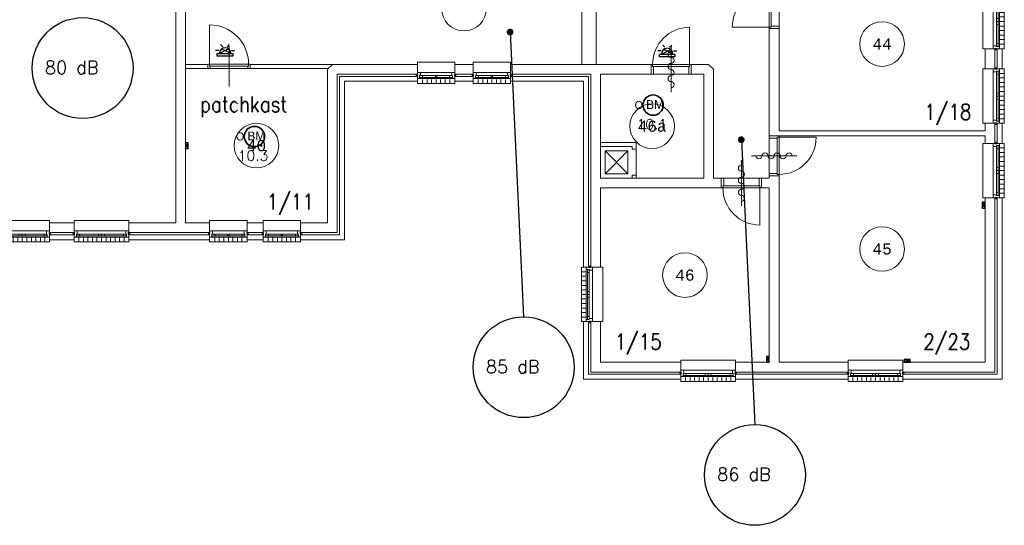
# Model space of a CAD drawing. Header units: millimetres. Extents: x 1890 to 160200, y 5205 to 111580.
# Tile 30 of 51: x 63505 to 85565, y 49417 to 60747. Entities that reach past the tile are written whole.
import ezdxf
from ezdxf.enums import TextEntityAlignment as Align
from ezdxf.xclip import XClip

# ---------------------------------------------------------------- set-up
doc = ezdxf.new("R2010")
doc.units = ezdxf.units.MM
doc.header["$XCLIPFRAME"] = 0
for name, color, linetype in [('BRAND', 1, 'Continuous'), ('DB-waardes', 6, 'Continuous'), ('Xref', 253, 'Continuous'), ('Xref-beg26-1e-verd$0$AL$1A---_ALGEMEEN', 253, 'Continuous'), ('Xref-beg26-1e-verd$0$AM$1A---_ARCERING', 253, 'Continuous'), ('Xref-beg26-1e-verd$0$AT$1A---_TEKST050', 253, 'Continuous'), ('Xref-beg26-1e-verd$0$AT$1A---_TEKST070', 253, 'Continuous'), ('Xref-beg26-1e-verd$0$EL6131--_WG', 253, 'Continuous')]:
    doc.layers.add(name, color=color, linetype=linetype)
doc.layers.get('Xref').off()
doc.styles.add('ROMANS', font='romans')
doc.styles.add('TXT', font='txt')
doc.styles.add('Xref-beg26-1e-verd$0$MONOTXT', font='MONOTXT')
doc.styles.add('Xref-beg26-1e-verd$0$ROMANS', font='ROMANS')

# ---------------------------------------------------------------- blocks, each defined once
blk = doc.blocks.new('*O386')
at = {"layer": 'Xref-beg26-1e-verd$0$AL$1A---_ALGEMEEN', "color": 0, "linetype": 'Continuous', "lineweight": 0}
for p, q in [((-543, 9), (543, 9)), ((-565.5, -130), (565.5, -130)), ((-508.33, -240), (-508.33, -150)), ((-493, -63), (-67, -63)), ((-493, -106), (-67, -106)), ((-406.66, -240), (-406.66, -150)), ((-305, -240), (-305, -150)), ((-203.33, -240), (-203.33, -150)), ((-101.66, -240), (-101.66, -150)), ((0, -240), (0, -150)), ((67, -63), (493, -63)), ((67, -106), (493, -106)), ((101.66, -240), (101.66, -150)), ((203.33, -240), (203.33, -150)), ((305, -240), (305, -150)), ((406.66, -240), (406.66, -150)), ((508.33, -240), (508.33, -150))]:
    blk.add_line(p, q, dxfattribs=at)
for points in [[(-610, 190), (-610, 240), (610, 240), (610, 190)], [(-610, -190), (-610, -240), (610, -240), (610, -190)]]:
    blk.add_lwpolyline(points, dxfattribs=at)
for points in [[(-610, 9), (-545.15, 9), (-543, 6.86), (-543, -63), (-560, -63), (-560, -114), (-565.5, -114), (-565.5, -127.78), (-567.72, -130), (-610, -130), (-610, -76), (-601, -76), (-601, -60), (-610, -60), (-610, -46), (-601, -46), (-601, -30), (-610, -30)], [(610, 9), (545.15, 9), (543, 6.86), (543, -63), (560, -63), (560, -114), (565.5, -114), (565.5, -127.78), (567.72, -130), (610, -130), (610, -76), (601, -76), (601, -60), (610, -60), (610, -46), (601, -46), (601, -30), (610, -30)], [(-635, -30), (-601, -30), (-601, -46), (-610, -46), (-610, -60), (-601, -60), (-601, -76), (-635, -76)], [(-560, -106), (-493, -106), (-493, -63), (-560, -63)], [(-67, -106), (0, -106), (0, -63), (-67, -63)], [(67, -106), (0, -106), (0, -63), (67, -63)], [(560, -106), (493, -106), (493, -63), (560, -63)], [(635, -30), (601, -30), (601, -46), (610, -46), (610, -60), (601, -60), (601, -76), (635, -76)]]:
    blk.add_lwpolyline(points, close=True, dxfattribs=at)
blk = doc.blocks.new('*O387')
at = {"layer": 'Xref-beg26-1e-verd$0$AL$1A---_ALGEMEEN', "color": 0, "linetype": 'Continuous', "lineweight": 0}
for p, q in [((-543, 9), (543, 9)), ((-565.5, -130), (565.5, -130)), ((-508.33, -240), (-508.33, -150)), ((-493, -63), (-67, -63)), ((-493, -106), (-67, -106)), ((-406.66, -240), (-406.66, -150)), ((-305, -240), (-305, -150)), ((-203.33, -240), (-203.33, -150)), ((-101.66, -240), (-101.66, -150)), ((0, -240), (0, -150)), ((67, -63), (493, -63)), ((67, -106), (493, -106)), ((101.66, -240), (101.66, -150)), ((203.33, -240), (203.33, -150)), ((305, -240), (305, -150)), ((406.66, -240), (406.66, -150)), ((508.33, -240), (508.33, -150))]:
    blk.add_line(p, q, dxfattribs=at)
for points in [[(-610, 190), (-610, 240), (610, 240), (610, 190)], [(-610, -190), (-610, -240), (610, -240), (610, -190)]]:
    blk.add_lwpolyline(points, dxfattribs=at)
for points in [[(-610, 9), (-545.15, 9), (-543, 6.86), (-543, -63), (-560, -63), (-560, -114), (-565.5, -114), (-565.5, -127.78), (-567.72, -130), (-610, -130), (-610, -76), (-601, -76), (-601, -60), (-610, -60), (-610, -46), (-601, -46), (-601, -30), (-610, -30)], [(610, 9), (545.15, 9), (543, 6.86), (543, -63), (560, -63), (560, -114), (565.5, -114), (565.5, -127.78), (567.72, -130), (610, -130), (610, -76), (601, -76), (601, -60), (610, -60), (610, -46), (601, -46), (601, -30), (610, -30)], [(-635, -30), (-601, -30), (-601, -46), (-610, -46), (-610, -60), (-601, -60), (-601, -76), (-635, -76)], [(-560, -106), (-493, -106), (-493, -63), (-560, -63)], [(-67, -106), (0, -106), (0, -63), (-67, -63)], [(67, -106), (0, -106), (0, -63), (67, -63)], [(560, -106), (493, -106), (493, -63), (560, -63)], [(635, -30), (601, -30), (601, -46), (610, -46), (610, -60), (601, -60), (601, -76), (635, -76)]]:
    blk.add_lwpolyline(points, close=True, dxfattribs=at)
blk = doc.blocks.new('*O411')
at = {"layer": 'Xref-beg26-1e-verd$0$AL$1A---_ALGEMEEN', "color": 0, "linetype": 'Continuous', "lineweight": 0}
for p, q in [((-543, 9), (543, 9)), ((-565.5, -130), (565.5, -130)), ((-508.33, -240), (-508.33, -150)), ((-493, -63), (-67, -63)), ((-493, -106), (-67, -106)), ((-406.66, -240), (-406.66, -150)), ((-305, -240), (-305, -150)), ((-203.33, -240), (-203.33, -150)), ((-101.66, -240), (-101.66, -150)), ((0, -240), (0, -150)), ((67, -63), (493, -63)), ((67, -106), (493, -106)), ((101.66, -240), (101.66, -150)), ((203.33, -240), (203.33, -150)), ((305, -240), (305, -150)), ((406.66, -240), (406.66, -150)), ((508.33, -240), (508.33, -150))]:
    blk.add_line(p, q, dxfattribs=at)
for points in [[(-610, 190), (-610, 240), (610, 240), (610, 190)], [(-610, -190), (-610, -240), (610, -240), (610, -190)]]:
    blk.add_lwpolyline(points, dxfattribs=at)
for points in [[(-610, 9), (-545.15, 9), (-543, 6.86), (-543, -63), (-560, -63), (-560, -114), (-565.5, -114), (-565.5, -127.78), (-567.72, -130), (-610, -130), (-610, -76), (-601, -76), (-601, -60), (-610, -60), (-610, -46), (-601, -46), (-601, -30), (-610, -30)], [(610, 9), (545.15, 9), (543, 6.86), (543, -63), (560, -63), (560, -114), (565.5, -114), (565.5, -127.78), (567.72, -130), (610, -130), (610, -76), (601, -76), (601, -60), (610, -60), (610, -46), (601, -46), (601, -30), (610, -30)], [(-635, -30), (-601, -30), (-601, -46), (-610, -46), (-610, -60), (-601, -60), (-601, -76), (-635, -76)], [(-560, -106), (-493, -106), (-493, -63), (-560, -63)], [(-67, -106), (0, -106), (0, -63), (-67, -63)], [(67, -106), (0, -106), (0, -63), (67, -63)], [(560, -106), (493, -106), (493, -63), (560, -63)], [(635, -30), (601, -30), (601, -46), (610, -46), (610, -60), (601, -60), (601, -76), (635, -76)]]:
    blk.add_lwpolyline(points, close=True, dxfattribs=at)
blk = doc.blocks.new('*O412')
at = {"layer": 'Xref-beg26-1e-verd$0$AL$1A---_ALGEMEEN', "color": 0, "linetype": 'Continuous', "lineweight": 0}
for p, q in [((-543, 9), (543, 9)), ((-565.5, -130), (565.5, -130)), ((-508.33, -240), (-508.33, -150)), ((-493, -63), (-67, -63)), ((-493, -106), (-67, -106)), ((-406.66, -240), (-406.66, -150)), ((-305, -240), (-305, -150)), ((-203.33, -240), (-203.33, -150)), ((-101.66, -240), (-101.66, -150)), ((0, -240), (0, -150)), ((67, -63), (493, -63)), ((67, -106), (493, -106)), ((101.66, -240), (101.66, -150)), ((203.33, -240), (203.33, -150)), ((305, -240), (305, -150)), ((406.66, -240), (406.66, -150)), ((508.33, -240), (508.33, -150))]:
    blk.add_line(p, q, dxfattribs=at)
for points in [[(-610, 190), (-610, 240), (610, 240), (610, 190)], [(-610, -190), (-610, -240), (610, -240), (610, -190)]]:
    blk.add_lwpolyline(points, dxfattribs=at)
for points in [[(-610, 9), (-545.15, 9), (-543, 6.86), (-543, -63), (-560, -63), (-560, -114), (-565.5, -114), (-565.5, -127.78), (-567.72, -130), (-610, -130), (-610, -76), (-601, -76), (-601, -60), (-610, -60), (-610, -46), (-601, -46), (-601, -30), (-610, -30)], [(610, 9), (545.15, 9), (543, 6.86), (543, -63), (560, -63), (560, -114), (565.5, -114), (565.5, -127.78), (567.72, -130), (610, -130), (610, -76), (601, -76), (601, -60), (610, -60), (610, -46), (601, -46), (601, -30), (610, -30)], [(-635, -30), (-601, -30), (-601, -46), (-610, -46), (-610, -60), (-601, -60), (-601, -76), (-635, -76)], [(-560, -106), (-493, -106), (-493, -63), (-560, -63)], [(-67, -106), (0, -106), (0, -63), (-67, -63)], [(67, -106), (0, -106), (0, -63), (67, -63)], [(560, -106), (493, -106), (493, -63), (560, -63)], [(635, -30), (601, -30), (601, -46), (610, -46), (610, -60), (601, -60), (601, -76), (635, -76)]]:
    blk.add_lwpolyline(points, close=True, dxfattribs=at)
blk = doc.blocks.new('*O413')
at = {"layer": 'Xref-beg26-1e-verd$0$AL$1A---_ALGEMEEN', "color": 0, "linetype": 'Continuous', "lineweight": 0}
for p, q in [((-9, -543), (-9, 543)), ((63, 67), (63, 493)), ((106, 67), (106, 493)), ((130, -565.5), (130, 565.5)), ((240, 508.33), (150, 508.33)), ((240, 406.66), (150, 406.66)), ((240, 305), (150, 305)), ((240, 203.33), (150, 203.33)), ((240, 101.66), (150, 101.66)), ((240, 0), (150, 0)), ((63, -493), (63, -67)), ((106, -493), (106, -67)), ((240, -101.66), (150, -101.66)), ((240, -203.33), (150, -203.33)), ((240, -305), (150, -305)), ((240, -406.66), (150, -406.66)), ((240, -508.33), (150, -508.33))]:
    blk.add_line(p, q, dxfattribs=at)
for points in [[(-190, -610), (-240, -610), (-240, 610), (-190, 610)], [(190, -610), (240, -610), (240, 610), (190, 610)]]:
    blk.add_lwpolyline(points, dxfattribs=at)
for points in [[(-9, 610), (-9, 545.15), (-6.86, 543), (63, 543), (63, 560), (114, 560), (114, 565.5), (127.78, 565.5), (130, 567.72), (130, 610), (76, 610), (76, 601), (60, 601), (60, 610), (46, 610), (46, 601), (30, 601), (30, 610)], [(30, 635), (30, 601), (46, 601), (46, 610), (60, 610), (60, 601), (76, 601), (76, 635)], [(106, 560), (106, 493), (63, 493), (63, 560)], [(106, 67), (106, 0), (63, 0), (63, 67)], [(106, -67), (106, 0), (63, 0), (63, -67)], [(-9, -610), (-9, -545.15), (-6.86, -543), (63, -543), (63, -560), (114, -560), (114, -565.5), (127.78, -565.5), (130, -567.72), (130, -610), (76, -610), (76, -601), (60, -601), (60, -610), (46, -610), (46, -601), (30, -601), (30, -610)], [(30, -635), (30, -601), (46, -601), (46, -610), (60, -610), (60, -601), (76, -601), (76, -635)], [(106, -560), (106, -493), (63, -493), (63, -560)]]:
    blk.add_lwpolyline(points, close=True, dxfattribs=at)
blk = doc.blocks.new('*O414')
at = {"layer": 'Xref-beg26-1e-verd$0$AL$1A---_ALGEMEEN', "color": 0, "linetype": 'Continuous', "lineweight": 0}
for p, q in [((-9, -543), (-9, 543)), ((63, 67), (63, 493)), ((106, 67), (106, 493)), ((130, -565.5), (130, 565.5)), ((240, 508.33), (150, 508.33)), ((240, 406.66), (150, 406.66)), ((240, 305), (150, 305)), ((240, 203.33), (150, 203.33)), ((240, 101.66), (150, 101.66)), ((240, 0), (150, 0)), ((63, -493), (63, -67)), ((106, -493), (106, -67)), ((240, -101.66), (150, -101.66)), ((240, -203.33), (150, -203.33)), ((240, -305), (150, -305)), ((240, -406.66), (150, -406.66)), ((240, -508.33), (150, -508.33))]:
    blk.add_line(p, q, dxfattribs=at)
for points in [[(-190, -610), (-240, -610), (-240, 610), (-190, 610)], [(190, -610), (240, -610), (240, 610), (190, 610)]]:
    blk.add_lwpolyline(points, dxfattribs=at)
for points in [[(-9, 610), (-9, 545.15), (-6.86, 543), (63, 543), (63, 560), (114, 560), (114, 565.5), (127.78, 565.5), (130, 567.72), (130, 610), (76, 610), (76, 601), (60, 601), (60, 610), (46, 610), (46, 601), (30, 601), (30, 610)], [(30, 635), (30, 601), (46, 601), (46, 610), (60, 610), (60, 601), (76, 601), (76, 635)], [(106, 560), (106, 493), (63, 493), (63, 560)], [(106, 67), (106, 0), (63, 0), (63, 67)], [(106, -67), (106, 0), (63, 0), (63, -67)], [(-9, -610), (-9, -545.15), (-6.86, -543), (63, -543), (63, -560), (114, -560), (114, -565.5), (127.78, -565.5), (130, -567.72), (130, -610), (76, -610), (76, -601), (60, -601), (60, -610), (46, -610), (46, -601), (30, -601), (30, -610)], [(30, -635), (30, -601), (46, -601), (46, -610), (60, -610), (60, -601), (76, -601), (76, -635)], [(106, -560), (106, -493), (63, -493), (63, -560)]]:
    blk.add_lwpolyline(points, close=True, dxfattribs=at)
blk = doc.blocks.new('*O415')
at = {"layer": 'Xref-beg26-1e-verd$0$AL$1A---_ALGEMEEN', "color": 0, "linetype": 'Continuous', "lineweight": 0}
for p, q in [((-9, -543), (-9, 543)), ((63, 67), (63, 493)), ((106, 67), (106, 493)), ((130, -565.5), (130, 565.5)), ((240, 508.33), (150, 508.33)), ((240, 406.66), (150, 406.66)), ((240, 305), (150, 305)), ((240, 203.33), (150, 203.33)), ((240, 101.66), (150, 101.66)), ((240, 0), (150, 0)), ((63, -493), (63, -67)), ((106, -493), (106, -67)), ((240, -101.66), (150, -101.66)), ((240, -203.33), (150, -203.33)), ((240, -305), (150, -305)), ((240, -406.66), (150, -406.66)), ((240, -508.33), (150, -508.33))]:
    blk.add_line(p, q, dxfattribs=at)
for points in [[(-190, -610), (-240, -610), (-240, 610), (-190, 610)], [(190, -610), (240, -610), (240, 610), (190, 610)]]:
    blk.add_lwpolyline(points, dxfattribs=at)
for points in [[(-9, 610), (-9, 545.15), (-6.86, 543), (63, 543), (63, 560), (114, 560), (114, 565.5), (127.78, 565.5), (130, 567.72), (130, 610), (76, 610), (76, 601), (60, 601), (60, 610), (46, 610), (46, 601), (30, 601), (30, 610)], [(30, 635), (30, 601), (46, 601), (46, 610), (60, 610), (60, 601), (76, 601), (76, 635)], [(106, 560), (106, 493), (63, 493), (63, 560)], [(106, 67), (106, 0), (63, 0), (63, 67)], [(106, -67), (106, 0), (63, 0), (63, -67)], [(-9, -610), (-9, -545.15), (-6.86, -543), (63, -543), (63, -560), (114, -560), (114, -565.5), (127.78, -565.5), (130, -567.72), (130, -610), (76, -610), (76, -601), (60, -601), (60, -610), (46, -610), (46, -601), (30, -601), (30, -610)], [(30, -635), (30, -601), (46, -601), (46, -610), (60, -610), (60, -601), (76, -601), (76, -635)], [(106, -560), (106, -493), (63, -493), (63, -560)]]:
    blk.add_lwpolyline(points, close=True, dxfattribs=at)
blk = doc.blocks.new('*O418')
at = {"layer": 'Xref-beg26-1e-verd$0$AL$1A---_ALGEMEEN', "color": 0, "linetype": 'Continuous', "lineweight": 0}
for p, q in [((-240, 508.33), (-150, 508.33)), ((-130, 565.5), (-130, -565.5)), ((-106, 493), (-106, 67)), ((-63, 493), (-63, 67)), ((9, 543), (9, -543)), ((-240, 406.66), (-150, 406.66)), ((-240, 305), (-150, 305)), ((-240, 203.33), (-150, 203.33)), ((-240, 101.66), (-150, 101.66)), ((-240, 0), (-150, 0)), ((-240, -101.66), (-150, -101.66)), ((-240, -203.33), (-150, -203.33)), ((-106, -67), (-106, -493)), ((-63, -67), (-63, -493)), ((-240, -305), (-150, -305)), ((-240, -406.66), (-150, -406.66)), ((-240, -508.33), (-150, -508.33))]:
    blk.add_line(p, q, dxfattribs=at)
for points in [[(-190, 610), (-240, 610), (-240, -610), (-190, -610)], [(190, 610), (240, 610), (240, -610), (190, -610)]]:
    blk.add_lwpolyline(points, dxfattribs=at)
for points in [[(9, 610), (9, 545.15), (6.86, 543), (-63, 543), (-63, 560), (-114, 560), (-114, 565.5), (-127.78, 565.5), (-130, 567.72), (-130, 610), (-76, 610), (-76, 601), (-60, 601), (-60, 610), (-46, 610), (-46, 601), (-30, 601), (-30, 610)], [(-106, 560), (-106, 493), (-63, 493), (-63, 560)], [(-30, 635), (-30, 601), (-46, 601), (-46, 610), (-60, 610), (-60, 601), (-76, 601), (-76, 635)], [(-106, 67), (-106, 0), (-63, 0), (-63, 67)], [(-106, -67), (-106, 0), (-63, 0), (-63, -67)], [(9, -610), (9, -545.15), (6.86, -543), (-63, -543), (-63, -560), (-114, -560), (-114, -565.5), (-127.78, -565.5), (-130, -567.72), (-130, -610), (-76, -610), (-76, -601), (-60, -601), (-60, -610), (-46, -610), (-46, -601), (-30, -601), (-30, -610)], [(-106, -560), (-106, -493), (-63, -493), (-63, -560)], [(-30, -635), (-30, -601), (-46, -601), (-46, -610), (-60, -610), (-60, -601), (-76, -601), (-76, -635)]]:
    blk.add_lwpolyline(points, close=True, dxfattribs=at)
blk = doc.blocks.new('Xref-beg26-1e-verd$0$ED0831')
at = {"layer": 'Xref-beg26-1e-verd$0$AL$1A---_ALGEMEEN', "color": 0, "linetype": 'Continuous', "lineweight": 0}
for p, q in [((450, -400), (450, 620)), ((0, 0), (0, 220)), ((0, 220), (55, 220)), ((35, 0), (0, 0)), ((55, 45), (35, 45)), ((35, 45), (35, 0)), ((35, 0), (35, -830)), ((865, 0), (35, 0)), ((55, 220), (845, 220)), ((55, 220), (55, 45)), ((55, 45), (845, 45)), ((900, 220), (845, 220)), ((845, 220), (845, 45)), ((845, 45), (865, 45)), ((865, 45), (865, 0)), ((865, 0), (900, 0)), ((900, 0), (900, 220))]:
    blk.add_line(p, q, dxfattribs=at)
blk.add_arc((35, 0), 830, 270, 360, dxfattribs=at)
blk = doc.blocks.new('*O493')
at = {"layer": 'Xref-beg26-1e-verd$0$AL$1A---_ALGEMEEN', "color": 0, "linetype": 'Continuous', "lineweight": 0}
for p, q in [((-353, 9), (353, 9)), ((-376, -130), (376, -130)), ((-305, -240), (-305, -150)), ((-303, -63), (-16, -63)), ((-303, -106), (-16, -106)), ((-203, -240), (-203, -150)), ((-102, -240), (-102, -150)), ((0, -240), (0, -150)), ((16, -63), (303, -63)), ((16, -106), (303, -106)), ((102, -240), (102, -150)), ((203, -240), (203, -150)), ((305, -240), (305, -150))]:
    blk.add_line(p, q, dxfattribs=at)
for points in [[(-420, 190), (-420, 240), (420, 240), (420, 190)], [(-420, -190), (-420, -240), (420, -240), (420, -190)]]:
    blk.add_lwpolyline(points, dxfattribs=at)
for points in [[(-420, 9), (-355, 9), (-353, 7), (-353, -63), (-370, -63), (-370, -114), (-376, -114), (-376, -128), (-378, -130), (-420, -130), (-420, -76), (-411, -76), (-411, -60), (-420, -60), (-420, -46), (-411, -46), (-411, -30), (-420, -30)], [(420, 9), (355, 9), (353, 7), (353, -63), (370, -63), (370, -114), (376, -114), (376, -128), (378, -130), (420, -130), (420, -76), (411, -76), (411, -60), (420, -60), (420, -46), (411, -46), (411, -30), (420, -30)], [(-445, -30), (-411, -30), (-411, -46), (-420, -46), (-420, -60), (-411, -60), (-411, -76), (-445, -76)], [(-370, -106), (-303, -106), (-303, -63), (-370, -63)], [(370, -106), (303, -106), (303, -63), (370, -63)], [(445, -30), (411, -30), (411, -46), (420, -46), (420, -60), (411, -60), (411, -76), (445, -76)]]:
    blk.add_lwpolyline(points, close=True, dxfattribs=at)
blk.add_lwpolyline([(4, -106), (-4, -106), (-4, -104, -0.397174), (-10, -98), (-10, -95, 0.406754), (-16, -90), (-16, -72), (-6, -63), (6, -63), (16, -72), (16, -90, 0.406754), (10, -95), (10, -98, -0.397174), (4, -104), (4, -106)], format="xyb", dxfattribs=at)
blk = doc.blocks.new('*O494')
at = {"layer": 'Xref-beg26-1e-verd$0$AL$1A---_ALGEMEEN', "color": 0, "linetype": 'Continuous', "lineweight": 0}
for p, q in [((-353, 9), (353, 9)), ((-376, -130), (376, -130)), ((-305, -240), (-305, -150)), ((-303, -63), (-16, -63)), ((-303, -106), (-16, -106)), ((-203, -240), (-203, -150)), ((-102, -240), (-102, -150)), ((0, -240), (0, -150)), ((16, -63), (303, -63)), ((16, -106), (303, -106)), ((102, -240), (102, -150)), ((203, -240), (203, -150)), ((305, -240), (305, -150))]:
    blk.add_line(p, q, dxfattribs=at)
for points in [[(-420, 190), (-420, 240), (420, 240), (420, 190)], [(-420, -190), (-420, -240), (420, -240), (420, -190)]]:
    blk.add_lwpolyline(points, dxfattribs=at)
for points in [[(-420, 9), (-355, 9), (-353, 7), (-353, -63), (-370, -63), (-370, -114), (-376, -114), (-376, -128), (-378, -130), (-420, -130), (-420, -76), (-411, -76), (-411, -60), (-420, -60), (-420, -46), (-411, -46), (-411, -30), (-420, -30)], [(420, 9), (355, 9), (353, 7), (353, -63), (370, -63), (370, -114), (376, -114), (376, -128), (378, -130), (420, -130), (420, -76), (411, -76), (411, -60), (420, -60), (420, -46), (411, -46), (411, -30), (420, -30)], [(-445, -30), (-411, -30), (-411, -46), (-420, -46), (-420, -60), (-411, -60), (-411, -76), (-445, -76)], [(-370, -106), (-303, -106), (-303, -63), (-370, -63)], [(370, -106), (303, -106), (303, -63), (370, -63)], [(445, -30), (411, -30), (411, -46), (420, -46), (420, -60), (411, -60), (411, -76), (445, -76)]]:
    blk.add_lwpolyline(points, close=True, dxfattribs=at)
blk.add_lwpolyline([(4, -106), (-4, -106), (-4, -104, -0.397174), (-10, -98), (-10, -95, 0.406754), (-16, -90), (-16, -72), (-6, -63), (6, -63), (16, -72), (16, -90, 0.406754), (10, -95), (10, -98, -0.397174), (4, -104), (4, -106)], format="xyb", dxfattribs=at)
blk = doc.blocks.new('*O495')
at = {"layer": 'Xref-beg26-1e-verd$0$AL$1A---_ALGEMEEN', "color": 0, "linetype": 'Continuous', "lineweight": 0}
for p, q in [((-353, 9), (353, 9)), ((-376, -130), (376, -130)), ((-305, -240), (-305, -150)), ((-303, -63), (-16, -63)), ((-303, -106), (-16, -106)), ((-203, -240), (-203, -150)), ((-102, -240), (-102, -150)), ((0, -240), (0, -150)), ((16, -63), (303, -63)), ((16, -106), (303, -106)), ((102, -240), (102, -150)), ((203, -240), (203, -150)), ((305, -240), (305, -150))]:
    blk.add_line(p, q, dxfattribs=at)
for points in [[(-420, 190), (-420, 240), (420, 240), (420, 190)], [(-420, -190), (-420, -240), (420, -240), (420, -190)]]:
    blk.add_lwpolyline(points, dxfattribs=at)
for points in [[(-420, 9), (-355, 9), (-353, 7), (-353, -63), (-370, -63), (-370, -114), (-376, -114), (-376, -128), (-378, -130), (-420, -130), (-420, -76), (-411, -76), (-411, -60), (-420, -60), (-420, -46), (-411, -46), (-411, -30), (-420, -30)], [(420, 9), (355, 9), (353, 7), (353, -63), (370, -63), (370, -114), (376, -114), (376, -128), (378, -130), (420, -130), (420, -76), (411, -76), (411, -60), (420, -60), (420, -46), (411, -46), (411, -30), (420, -30)], [(-445, -30), (-411, -30), (-411, -46), (-420, -46), (-420, -60), (-411, -60), (-411, -76), (-445, -76)], [(-370, -106), (-303, -106), (-303, -63), (-370, -63)], [(370, -106), (303, -106), (303, -63), (370, -63)], [(445, -30), (411, -30), (411, -46), (420, -46), (420, -60), (411, -60), (411, -76), (445, -76)]]:
    blk.add_lwpolyline(points, close=True, dxfattribs=at)
blk.add_lwpolyline([(4, -106), (-4, -106), (-4, -104, -0.397174), (-10, -98), (-10, -95, 0.406754), (-16, -90), (-16, -72), (-6, -63), (6, -63), (16, -72), (16, -90, 0.406754), (10, -95), (10, -98, -0.397174), (4, -104), (4, -106)], format="xyb", dxfattribs=at)
blk = doc.blocks.new('*O496')
at = {"layer": 'Xref-beg26-1e-verd$0$AL$1A---_ALGEMEEN', "color": 0, "linetype": 'Continuous', "lineweight": 0}
for p, q in [((-353, 9), (353, 9)), ((-376, -130), (376, -130)), ((-305, -240), (-305, -150)), ((-303, -63), (-16, -63)), ((-303, -106), (-16, -106)), ((-203, -240), (-203, -150)), ((-102, -240), (-102, -150)), ((0, -240), (0, -150)), ((16, -63), (303, -63)), ((16, -106), (303, -106)), ((102, -240), (102, -150)), ((203, -240), (203, -150)), ((305, -240), (305, -150))]:
    blk.add_line(p, q, dxfattribs=at)
for points in [[(-420, 190), (-420, 240), (420, 240), (420, 190)], [(-420, -190), (-420, -240), (420, -240), (420, -190)]]:
    blk.add_lwpolyline(points, dxfattribs=at)
for points in [[(-420, 9), (-355, 9), (-353, 7), (-353, -63), (-370, -63), (-370, -114), (-376, -114), (-376, -128), (-378, -130), (-420, -130), (-420, -76), (-411, -76), (-411, -60), (-420, -60), (-420, -46), (-411, -46), (-411, -30), (-420, -30)], [(420, 9), (355, 9), (353, 7), (353, -63), (370, -63), (370, -114), (376, -114), (376, -128), (378, -130), (420, -130), (420, -76), (411, -76), (411, -60), (420, -60), (420, -46), (411, -46), (411, -30), (420, -30)], [(-445, -30), (-411, -30), (-411, -46), (-420, -46), (-420, -60), (-411, -60), (-411, -76), (-445, -76)], [(-370, -106), (-303, -106), (-303, -63), (-370, -63)], [(370, -106), (303, -106), (303, -63), (370, -63)], [(445, -30), (411, -30), (411, -46), (420, -46), (420, -60), (411, -60), (411, -76), (445, -76)]]:
    blk.add_lwpolyline(points, close=True, dxfattribs=at)
blk.add_lwpolyline([(4, -106), (-4, -106), (-4, -104, -0.397174), (-10, -98), (-10, -95, 0.406754), (-16, -90), (-16, -72), (-6, -63), (6, -63), (16, -72), (16, -90, 0.406754), (10, -95), (10, -98, -0.397174), (4, -104), (4, -106)], format="xyb", dxfattribs=at)
blk = doc.blocks.new('Xref-beg26-1e-verd$0$ED0881')
at = {"layer": 'Xref-beg26-1e-verd$0$AL$1A---_ALGEMEEN', "color": 0, "linetype": 'Continuous', "lineweight": 0}
for p, q in [((475, -400), (475, 500)), ((915, 0), (35, 0)), ((55, 100), (895, 100)), ((55, 45), (895, 45))]:
    blk.add_line(p, q, dxfattribs=at)
for points in [[(55, 100), (0, 100), (0, 0), (35, 0), (35, 45), (55, 45), (55, 100)], [(950, 0), (915, 0), (915, 45), (895, 45), (895, 100), (950, 100), (950, 0)]]:
    blk.add_lwpolyline(points, close=True, dxfattribs=at)
blk.add_lwpolyline([(35, 0), (35, -880, 0.414214), (915, 0)], format="xyb", dxfattribs=at)
blk = doc.blocks.new('*O516')
at = {"layer": 'Xref-beg26-1e-verd$0$AM$1A---_ARCERING', "linetype": 'Continuous', "lineweight": 0}
blk.add_hatch(color=256, dxfattribs=at).paths.add_polyline_path([(-203, 0, 1), (-287, 0, 1)])
at = {"layer": 'Xref-beg26-1e-verd$0$AL$1A---_ALGEMEEN', "color": 0, "linetype": 'Continuous', "lineweight": 0}
for p, q in [((-245, 1250), (-245, -1250)), ((75, 1250), (75, -1250)), ((-345, 0), (75, 0))]:
    blk.add_line(p, q, dxfattribs=at)
blk.add_circle((-245, 0), 42.4, dxfattribs=at)
blk.add_solid([(75, 77), (345, 0), (75, -77)], dxfattribs=at)
blk = doc.blocks.new('*O550')
at = {"layer": 'Xref-beg26-1e-verd$0$AL$1A---_ALGEMEEN', "color": 0, "linetype": 'Continuous', "lineweight": 0}
blk.add_lwpolyline([(0, -407, 1), (0, -271, -1), (0, -136, 1), (0, 0, -1), (0, 136, 1), (0, 271, -1), (0, 407)], format="xyb", dxfattribs=at)
blk = doc.blocks.new('Xref-beg26-1e-verd$0$BRW00')
at = {"layer": 'Xref-beg26-1e-verd$0$AL$1A---_ALGEMEEN', "color": 0, "linetype": 'Continuous', "lineweight": 0}
blk.add_blockref('*O550', (0, 0), dxfattribs=at)
blk = doc.blocks.new('*O562')
at = {"layer": 'Xref-beg26-1e-verd$0$AL$1A---_ALGEMEEN', "color": 0, "linetype": 'Continuous', "lineweight": 0}
blk.add_line((450, 0.01), (-450, 0.01), dxfattribs=at)
at = {"layer": 'Xref-beg26-1e-verd$0$AL$1A---_ALGEMEEN', "color": 0, "linetype": 'Continuous', "lineweight": 0, "rotation": 270}
blk.add_blockref('Xref-beg26-1e-verd$0$BRW00', (-5, 0.01), dxfattribs=at)
blk = doc.blocks.new('*O563')
at = {"layer": 'Xref-beg26-1e-verd$0$AL$1A---_ALGEMEEN', "color": 0, "linetype": 'Continuous', "lineweight": 0}
blk.add_line((-0.01, 450), (-0.01, -450), dxfattribs=at)
blk.add_blockref('Xref-beg26-1e-verd$0$BRW00', (-0.01, -5), dxfattribs=at)
blk = doc.blocks.new('*O564')
at = {"layer": 'Xref-beg26-1e-verd$0$AL$1A---_ALGEMEEN', "color": 0, "linetype": 'Continuous', "lineweight": 0}
blk.add_line((-0.01, 450), (-0.01, -450), dxfattribs=at)
blk.add_blockref('Xref-beg26-1e-verd$0$BRW00', (-0.01, -5), dxfattribs=at)
blk = doc.blocks.new('Xref-beg26-1e-verd$0$E00112')
at = {"color": 0, "linetype": 'Continuous'}
for p, q in [((0, 1), (-1, 1)), ((-1, 1), (-1, 0)), ((-1, 0), (0, 1)), ((-1, 1), (0, 0)), ((-1, 0), (0, 0)), ((0, 0), (0, 1))]:
    blk.add_line(p, q, dxfattribs=at)
blk = doc.blocks.new('Xref-beg26-1e-verd')
at = {"layer": 'Xref-beg26-1e-verd$0$AL$1A---_ALGEMEEN', "linetype": 'Continuous', "lineweight": 0}
for p, q in [((150352.42, 50431.73), (149842.42, 49921.73)), ((149842.42, 50431.73), (150352.42, 49921.73)), ((150542.42, 50472.75), (150542.42, 49890.84))]:
    blk.add_line(p, q, dxfattribs=at)
for points in [[(140222.42, 55179.23), (140442.42, 55179.23), (140442.42, 48821.73), (140982.42, 48821.73), (140982.42, 48601.73), (139170.42, 48601.73), (139170.42, 48821.73), (140222.42, 48821.73)], [(153522.42, 53171.73), (153742.42, 53171.73), (153742.42, 50881.73), (158357.42, 50881.73), (158357.42, 51051.73), (158577.42, 51051.73), (158577.42, 50601.73), (158357.42, 50601.73), (158357.42, 50771.73), (153522.42, 50771.73)], [(158357.42, 52271.73), (158577.42, 52271.73), (158577.42, 52721.73), (158357.42, 52721.73)], [(158627.42, 52271.73), (158737.42, 52271.73), (158737.42, 52721.73), (158627.42, 52721.73)], [(140442.42, 52281.73), (140942.42, 52281.73), (140942.42, 52371.73), (140442.42, 52371.73)], [(141892.42, 52371.73), (143732.42, 52371.73), (143622.42, 52261.73), (143622.42, 52281.73), (141892.42, 52281.73)], [(143732.42, 52371.73), (145637.42, 52371.73), (145637.42, 52151.73), (143842.42, 52151.73), (143842.42, 48601.73), (143022.42, 48601.73), (143022.42, 48821.73), (143622.42, 48821.73), (143622.42, 52261.73)], [(146477.42, 52151.73), (146887.42, 52151.73), (146887.42, 52371.73), (146477.42, 52371.73)], [(147727.42, 52371.73), (150872.42, 52371.73), (150872.42, 52151.73), (149742.42, 52151.73), (149742.42, 49821.73), (152052.42, 49821.73), (152052.42, 52151.73), (151772.42, 52151.73), (151772.42, 52371.73), (152162.42, 52371.73), (152272.42, 52261.73), (152272.42, 49821.73), (152447.42, 49821.73), (152447.42, 49601.73), (149742.42, 49601.73), (149742.42, 47826.73), (149522.42, 47826.73), (149522.42, 52151.73), (147727.42, 52151.73)], [(143892.42, 52101.73), (145637.42, 52101.73), (145637.42, 51991.73), (144002.42, 51991.73), (144002.42, 48441.73), (143022.42, 48441.73), (143022.42, 48551.73), (143892.42, 48551.73)], [(146477.42, 51991.73), (146887.42, 51991.73), (146887.42, 52101.73), (146477.42, 52101.73)], [(147727.42, 52101.73), (149472.42, 52101.73), (149472.42, 47826.73), (149362.42, 47826.73), (149362.42, 51991.73), (147727.42, 51991.73)], [(158627.42, 50601.73), (158737.42, 50601.73), (158737.42, 51051.73), (158627.42, 51051.73)], [(149742.42, 50621.73), (150542.42, 50621.73), (150542.42, 50472.75), (150452.42, 50472.75), (150452.42, 50531.73), (149742.42, 50531.73)], [(149842.42, 49921.73), (150352.42, 49921.73), (150352.42, 50431.73), (149842.42, 50431.73)], [(150452.42, 49821.73), (150542.42, 49821.73), (150542.42, 49890.84), (150452.42, 49890.84)], [(153522.42, 49871.73), (153742.42, 49871.73), (153742.42, 45696.73), (155292.42, 45696.73), (155292.42, 45476.73), (152762.42, 45476.73), (152762.42, 45696.73), (153522.42, 45696.73), (153522.42, 49601.73), (153347.42, 49601.73), (153347.42, 49821.73), (153522.42, 49821.73)], [(158357.42, 49381.73), (158577.42, 49381.73), (158577.42, 45476.73), (156512.42, 45476.73), (156512.42, 45696.73), (158357.42, 45696.73)], [(158627.42, 49381.73), (158737.42, 49381.73), (158737.42, 45316.73), (156512.42, 45316.73), (156512.42, 45426.73), (158627.42, 45426.73)], [(137395.42, 48601.73), (137950.42, 48601.73), (137950.42, 48821.73), (137395.42, 48821.73)], [(141822.42, 48601.73), (142182.42, 48601.73), (142182.42, 48821.73), (141822.42, 48821.73)], [(137395.42, 48441.73), (137950.42, 48441.73), (137950.42, 48551.73), (137395.42, 48551.73)], [(139170.42, 48551.73), (140982.42, 48551.73), (140982.42, 48441.73), (139170.42, 48441.73)], [(141822.42, 48441.73), (142182.42, 48441.73), (142182.42, 48551.73), (141822.42, 48551.73)], [(149362.42, 46606.73), (149472.42, 46606.73), (149472.42, 45426.73), (151542.42, 45426.73), (151542.42, 45316.73), (149362.42, 45316.73)], [(149522.42, 46606.73), (149742.42, 46606.73), (149742.42, 45696.73), (151542.42, 45696.73), (151542.42, 45476.73), (149522.42, 45476.73)], [(152762.42, 45316.73), (155292.42, 45316.73), (155292.42, 45426.73), (152762.42, 45426.73)]]:
    blk.add_lwpolyline(points, close=True, dxfattribs=at)
for centre in [(146682.41582, 53621.73125), (156049.92, 52826.73), (150897.42145, 50986.72754), (142032.42, 50551.73), (156049.92, 48234.23), (151632.42, 47649.23)]:
    blk.add_circle(centre, 500, dxfattribs=at)
for name, p in [('*O516', (149567.42, 53621.73)), ('*O415', (158547.42, 53331.73)), ('*O564', (151322.43, 52261.73)), ('*O493', (146057.42, 52181.73)), ('*O494', (147307.42, 52181.73)), ('*O414', (158547.42, 51661.73)), ('*O413', (158547.42, 49991.73)), ('*O562', (153632.42, 50321.72)), ('*O563', (152897.43, 49711.73)), ('*O386', (136785.42, 48631.73)), ('*O387', (138560.42, 48631.73)), ('*O496', (141402.42, 48631.73)), ('*O495', (142602.42, 48631.73)), ('*O418', (149552.42, 47216.73)), ('*O411', (152152.42, 45506.73)), ('*O412', (155902.42, 45506.73))]:
    blk.add_blockref(name, p, dxfattribs=at)
at = {"layer": 'Xref-beg26-1e-verd$0$AL$1A---_ALGEMEEN', "linetype": 'Continuous', "lineweight": 0, "yscale": -1}
for p, rotation in [((153522.42, 53171.73), 90), ((153742.42, 50771.73), 270), ((153347.42, 49601.73), 180)]:
    blk.add_blockref('Xref-beg26-1e-verd$0$ED0831', p, dxfattribs=dict(at, rotation=rotation))
blk.add_blockref('Xref-beg26-1e-verd$0$ED0881', (140942.42, 52376.73), dxfattribs=at)
at = {"layer": 'Xref-beg26-1e-verd$0$AL$1A---_ALGEMEEN', "linetype": 'Continuous', "lineweight": 0, "rotation": 180}
blk.add_blockref('Xref-beg26-1e-verd$0$ED0831', (151772.42, 52371.73), dxfattribs=at)
at = {"layer": 'Xref-beg26-1e-verd$0$EL6131--_WG', "linetype": 'Continuous', "lineweight": 0, "xscale": 60, "yscale": 130, "zscale": 60}
for p in [(140502.42, 50486.73), (158354.35926, 49151.77685), (153522.42, 45696.73)]:
    blk.add_blockref('Xref-beg26-1e-verd$0$E00112', p, dxfattribs=at)
at = {"layer": 'Xref-beg26-1e-verd$0$EL6131--_WG', "linetype": 'Continuous', "lineweight": 0, "xscale": 60, "yscale": 130, "zscale": 60, "rotation": 90}
blk.add_blockref('Xref-beg26-1e-verd$0$E00112', (156676.2403, 45756.73), dxfattribs=at)
at = {"layer": 'Xref-beg26-1e-verd$0$AT$1A---_TEKST050', "linetype": 'Continuous', "lineweight": 0, "style": 'Xref-beg26-1e-verd$0$MONOTXT'}
for s, p in [('44', (156049.91, 52826.72)), ('46a', (150897.42, 50986.73)), ('40', (142032.41, 50551.72)), ('45', (156049.91, 48234.22)), ('46', (151632.41, 47649.22))]:
    blk.add_text(s, height=250.00002, dxfattribs=at).set_placement(p, align=Align.MIDDLE)
at = {"layer": 'Xref-beg26-1e-verd$0$AT$1A---_TEKST070', "linetype": 'Continuous', "lineweight": 0, "style": 'Xref-beg26-1e-verd$0$ROMANS', "width": 0.857143}
for s, p in [('patchkast', (140769.06, 51302.87)), ('1/18 ', (156994.33, 51130.93)), ('1/11 ', (142264.85, 49116.8)), ('1/15 ', (150058.81, 45983.82)), ('2/23 ', (156971.96, 45983.82))]:
    blk.add_text(s, height=349.99998, dxfattribs=at).set_placement(p)
blk = doc.blocks.new('BR-OPT-M')
at = {"layer": 'BRAND', "color": 0}
blk.add_lwpolyline([(1.75, 0, 1), (-1.75, 0, 1)], format="xyb", close=True, dxfattribs=at)
blk.add_circle((0, 0), 1.75, dxfattribs=at)
for start, end in [(0, 180), (180, 0)]:
    blk.add_arc((0, 0), 1.75, start, end, dxfattribs=at)
at = {"layer": 'BRAND', "color": 0, "style": 'TXT'}
blk.add_text('O', height=1.4, dxfattribs=at).set_placement((-3.2, -0.68))
at = {"layer": 'BRAND', "color": 0, "insert": (-1.2, 0.86), "char_height": 1.522, "width": 4.0171, "attachment_point": 1, "style": 'TXT'}
blk.add_mtext('BM', dxfattribs=at)
at = {"layer": 'BRAND', "color": 0, "style": 'ROMANS'}
blk.add_attdef('ION1-B', text='', height=1.75, dxfattribs=at).set_placement((-0.23, -2.43), align=Align.TOP_CENTER)
blk = doc.blocks.new('NEVENIN')
at = {"layer": 'BRAND', "color": 0}
for p, q in [((-0.86, 3.53), (-1.68, 4.35)), ((0.86, 3.53), (1.68, 4.35)), ((-2.37, 2.19), (-3.54, 2.19)), ((-2.91, 1.02), (2.91, 1.02)), ((-2.91, 0), (-2.91, 1.02)), ((2.91, 0), (-2.91, 0)), ((-2.16, 1.02), (1.31, 2.74)), ((2.16, 1.02), (-1.31, 2.74)), ((2.37, 2.19), (3.54, 2.19)), ((2.91, 1.02), (2.91, 0))]:
    blk.add_line(p, q, dxfattribs=at)
blk.add_arc((0, 1.02), 2.16, 360, 180, dxfattribs=at)

msp = doc.modelspace()

# ---------------------------------------------------------------- linework, layer by layer
at = {"layer": 'DB-waardes'}
for p, q in [((74491, 60470), (74795, 54091)), ((79673, 58057), (79977, 51678))]:
    msp.add_line(p, q, dxfattribs=at)
at = {"layer": 'DB-waardes', "const_width": 75}
for points in [[(74454, 60470, 1), (74529, 60470, 1)], [(79635, 58057, 1), (79710, 58057, 1)]]:
    msp.add_lwpolyline(points, format="xyb", close=True, dxfattribs=at)
at = {"layer": 'DB-waardes'}
for centre in [(64914, 59662), (74795, 52960), (79977, 50547)]:
    msp.add_circle(centre, 1130, dxfattribs=at)

# ---------------------------------------------------------------- block references
at = {"layer": 'BRAND', "xscale": 60, "yscale": 60, "zscale": 60}
for p in [(68107, 59927), (78012, 59916)]:
    msp.add_blockref('NEVENIN', p, dxfattribs=at)
at = {"layer": 'BRAND', "xscale": 130, "yscale": 130, "zscale": 130}
for p, values in [((77697, 58832), {'ION1-B': '10.1'}), ((68764, 58129), {'ION1-B': '10.3'})]:
    msp.add_blockref('BR-OPT-M', p, dxfattribs=at).add_auto_attribs(values)
at = {"layer": 'Xref'}
ref = msp.add_blockref('Xref-beg26-1e-verd', (-73223, 7374), dxfattribs=at)
XClip(ref).set_block_clipping_path([(79179.92, 42876.73), (160997.859777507, 70921.1478704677)])

# ---------------------------------------------------------------- texts
at = {"layer": 'DB-waardes', "style": 'ROMANS'}
for s, p in [('80 dB', (64068, 59529)), ('85 dB', (73949, 52827)), ('86 dB', (79130, 50414))]:
    msp.add_text(s, height=292.5, dxfattribs=at).set_placement(p)

doc.saveas('drawing.dxf')
